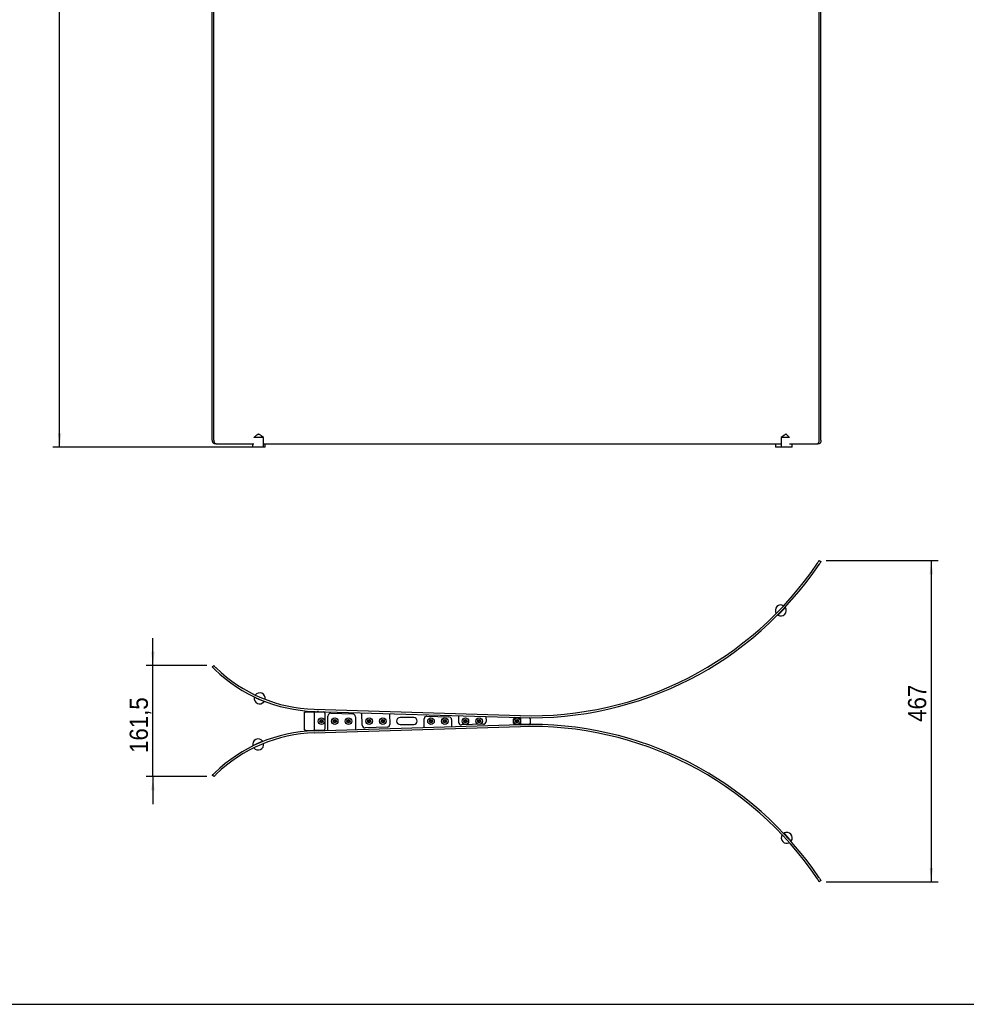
# Model space of a CAD drawing. Header units: millimetres. Extents: x -187 to 3913, y -24 to 2846.
# Tile 2 of 6: x 811 to 2188, y -24 to 1407. Entities that reach past the tile are written whole.
import ezdxf

# ---------------------------------------------------------------- set-up
doc = ezdxf.new("R2010")
doc.units = ezdxf.units.MM
doc.header["$LTSCALE"] = 10
doc.linetypes.add('SLD-Solido', pattern=[0])
doc.layers.add('QUOTE', color=1, linetype='SLD-Solido')
doc.layers.add('SCHIZZI', color=9, linetype='Continuous')
doc.styles.add('SLDTEXTSTYLE1', font='GOTHIC.TTF', dxfattribs={"width": 0.913})
doc.dimstyles.new('SLDDIMSTYLE0', dxfattribs={"dimtxt": 26.458333, "dimasz": 20, "dimexe": 0, "dimexo": 0.0625, "dimgap": 6.614583, "dimtad": 1, "dimdec": 1, "dimrnd": 1e-09, "dimzin": 12, "dimdsep": 46, "dimtxsty": 'SLDTEXTSTYLE1', "dimsah": 1, "dimcen": 0.09, "dimadec": 0, "dimazin": 3, "dimtfac": 1, "dimtdec": 1, "dimtofl": 0, "dimtmove": 0, "dimatfit": 3, "dimfxl": 1, "dimfrac": 2, "dimtolj": 1, "dimtzin": 12, "dimarcsym": 0})
doc.dimstyles.new('SLDDIMSTYLE1', dxfattribs={"dimtxt": 26.458333, "dimasz": 20, "dimexe": 0, "dimexo": 0.0625, "dimgap": 6.614583, "dimtad": 1, "dimdec": 1, "dimrnd": 1e-09, "dimzin": 12, "dimdsep": 46, "dimtxsty": 'SLDTEXTSTYLE1', "dimsah": 1, "dimcen": 0.09, "dimadec": 0, "dimazin": 3, "dimtfac": 1, "dimtdec": 1, "dimtmove": 0, "dimatfit": 0, "dimfxl": 1, "dimfrac": 2, "dimtolj": 1, "dimtzin": 12, "dimarcsym": 0})

# ---------------------------------------------------------------- blocks, each defined once
blk = doc.blocks.new('_D_2')
at = {"layer": 'QUOTE', "transparency": 16777216}
for p, q in [((1085.1, 2621.1), (859.5, 2621.1)), ((869.5, 786.1), (869.5, 2621.1)), ((1150.3, 786.1), (859.5, 786.1))]:
    blk.add_line(p, q, dxfattribs=at)
for points in [[(869.5, 2621.1), (867, 2601.1), (872, 2601.1)], [(869.5, 786.1), (872, 806.1), (867, 806.1)]]:
    blk.add_solid(points, dxfattribs=at)
at = {"layer": 'QUOTE', "transparency": 16777216, "insert": (835.7, 1803.9), "char_height": 26.46, "attachment_point": 1, "rotation": 90, "style": 'SLDTEXTSTYLE1'}
blk.add_mtext('1835', dxfattribs=at)
blk = doc.blocks.new('_D_3')
at = {"layer": 'QUOTE', "transparency": 16777216}
for p, q in [((1005.2, 468.7), (1005.2, 508.7)), ((1083.7, 468.7), (995.2, 468.7)), ((1005.2, 307.3), (1005.2, 468.7)), ((1083.7, 307.3), (995.2, 307.3)), ((1005.2, 307.3), (1005.2, 267.3))]:
    blk.add_line(p, q, dxfattribs=at)
for points in [[(1005.2, 468.7), (1007.7, 488.7), (1002.7, 488.7)], [(1005.2, 307.3), (1002.7, 287.3), (1007.7, 287.3)]]:
    blk.add_solid(points, dxfattribs=at)
at = {"layer": 'QUOTE', "transparency": 16777216, "insert": (971.4, 341.7), "char_height": 26.46, "attachment_point": 1, "rotation": 90, "style": 'SLDTEXTSTYLE1'}
blk.add_mtext('161,5', dxfattribs=at)
blk = doc.blocks.new('_D_4')
at = {"layer": 'QUOTE', "transparency": 16777216}
for p, q in [((1984.1, 621.5), (2147, 621.5)), ((2137, 621.5), (2137, 154.5)), ((1984.1, 154.5), (2147, 154.5))]:
    blk.add_line(p, q, dxfattribs=at)
for points in [[(2137, 621.5), (2134.5, 601.5), (2139.5, 601.5)], [(2137, 154.5), (2139.5, 174.5), (2134.5, 174.5)]]:
    blk.add_solid(points, dxfattribs=at)
at = {"layer": 'QUOTE', "transparency": 16777216, "insert": (2103.2, 386.9), "char_height": 26.46, "attachment_point": 1, "rotation": 90, "style": 'SLDTEXTSTYLE1'}
blk.add_mtext('467', dxfattribs=at)

msp = doc.modelspace()

# ---------------------------------------------------------------- linework, layer by layer
for p, q in [((1091.57, 796.09), (1091.57, 2616.09)), ((1093.71, 796.09), (1093.71, 2616.09)), ((1974.12, 796.09), (1974.12, 2616.09)), ((1976.63, 796.09), (1976.63, 2616.09)), ((1166.23, 800.09), (1162.81, 802.7)), ((1924.22, 804.17), (1918.87, 800.09)), ((1097.26, 791.09), (1095.13, 791.09)), ((1097.26, 791.09), (1151.94, 791.09)), ((1150.23, 791.09), (1150.23, 786.09)), ((1166.23, 800.09), (1151.94, 800.09)), ((1166.23, 786.09), (1166.23, 800.09)), ((1166.23, 791.09), (1239.77, 791.09)), ((1168.35, 786.09), (1168.35, 791.09)), ((1239.77, 791.09), (1539.64, 791.09)), ((1539.64, 791.09), (1918.87, 791.09)), ((1910.26, 791.09), (1910.26, 786.09)), ((1918.87, 800.09), (1918.87, 786.09)), ((1930.65, 800.09), (1918.87, 800.09)), ((1930.65, 791.09), (1971.35, 791.09)), ((1934.87, 786.09), (1934.87, 791.09)), ((1973.86, 791.09), (1971.35, 791.09)), ((1166.23, 786.09), (1150.23, 786.09)), ((1168.35, 786.09), (1166.23, 786.09)), ((1918.87, 786.09), (1910.26, 786.09)), ((1934.87, 786.09), (1918.87, 786.09)), ((1974.12, 621.49), (1976.63, 619.83)), ((1091.57, 466.62), (1093.71, 468.73)), ((1227.15, 401.49), (1238.75, 401.49)), ((1238.75, 401.49), (1240.35, 401.49)), ((1239.68, 402.09), (1539.55, 392.99)), ((1239.77, 405.09), (1539.64, 395.99)), ((1240.35, 374.49), (1240.35, 401.49)), ((1241.15, 401.49), (1240.35, 401.49)), ((1241.15, 401.49), (1253.35, 401.49)), ((1225.55, 376.09), (1225.55, 399.89)), ((1248.65, 387.62), (1249.18, 389.27)), ((1249.82, 386.34), (1248.65, 387.62)), ((1249.18, 389.27), (1250.87, 389.64)), ((1251.51, 386.71), (1249.82, 386.34)), ((1250.87, 389.64), (1252.04, 388.36)), ((1252.04, 388.36), (1251.51, 386.71)), ((1255.35, 399.49), (1255.35, 376.49)), ((1259.55, 374.49), (1259.55, 395.37)), ((1263.67, 399.37), (1295.67, 398.39)), ((1267.81, 387.99), (1268.68, 389.49)), ((1268.68, 386.49), (1267.81, 387.99)), ((1268.68, 389.49), (1270.41, 389.49)), ((1270.41, 386.49), (1268.68, 386.49)), ((1270.41, 389.49), (1271.28, 387.99)), ((1271.28, 387.99), (1270.41, 386.49)), ((1287.81, 387.99), (1288.68, 389.49)), ((1288.68, 386.49), (1287.81, 387.99)), ((1288.68, 389.49), (1290.41, 389.49)), ((1290.41, 386.49), (1288.68, 386.49)), ((1290.41, 389.49), (1291.28, 387.99)), ((1291.28, 387.99), (1290.41, 386.49)), ((1299.55, 394.4), (1299.55, 375.71)), ((1309.7, 382.03), (1309.22, 399.98)), ((1317.81, 387.99), (1318.68, 389.49)), ((1318.68, 386.49), (1317.81, 387.99)), ((1318.68, 389.49), (1320.41, 389.49)), ((1320.41, 386.49), (1318.68, 386.49)), ((1320.41, 389.49), (1321.28, 387.99)), ((1321.28, 387.99), (1320.41, 386.49)), ((1337.81, 387.99), (1338.68, 389.49)), ((1338.68, 386.49), (1337.81, 387.99)), ((1338.68, 389.49), (1340.41, 389.49)), ((1340.41, 386.49), (1338.68, 386.49)), ((1340.41, 389.49), (1341.28, 387.99)), ((1341.28, 387.99), (1340.41, 386.49)), ((1349.27, 398.77), (1349.68, 383.22)), ((1384.55, 392.99), (1364.55, 392.99)), ((1399.55, 378.74), (1399.55, 391.12)), ((1403.67, 395.12), (1435.67, 394.14)), ((1407.81, 387.95), (1408.64, 389.47)), ((1408.72, 386.47), (1407.81, 387.95)), ((1408.64, 389.47), (1410.37, 389.51)), ((1410.45, 386.51), (1408.72, 386.47)), ((1410.37, 389.51), (1411.28, 388.03)), ((1411.28, 388.03), (1410.45, 386.51)), ((1427.87, 387.55), (1428.32, 389.22)), ((1429.09, 386.32), (1427.87, 387.55)), ((1428.32, 389.22), (1430, 389.66)), ((1430.77, 386.76), (1429.09, 386.32)), ((1430, 389.66), (1431.22, 388.44)), ((1431.22, 388.44), (1430.77, 386.76)), ((1439.55, 390.15), (1439.55, 379.96)), ((1449.38, 395.73), (1449.58, 386.3)), ((1457.81, 387.99), (1458.68, 389.49)), ((1458.68, 386.49), (1457.81, 387.99)), ((1458.68, 389.49), (1460.41, 389.49)), ((1460.41, 386.49), (1458.68, 386.49)), ((1460.41, 389.49), (1461.28, 387.99)), ((1461.28, 387.99), (1460.41, 386.49)), ((1477.81, 387.99), (1478.68, 389.49)), ((1478.68, 386.49), (1477.81, 387.99)), ((1478.68, 389.49), (1480.41, 389.49)), ((1480.41, 386.49), (1478.68, 386.49)), ((1480.41, 389.49), (1481.28, 387.99)), ((1481.28, 387.99), (1480.41, 386.49)), ((1489.42, 394.51), (1489.56, 387.44)), ((1529.75, 384.99), (1529.75, 390.99)), ((1531.75, 392.99), (1538.95, 392.99)), ((1533.01, 387.99), (1533.88, 389.49)), ((1533.88, 386.49), (1533.01, 387.99)), ((1533.88, 389.49), (1535.61, 389.49)), ((1535.61, 386.49), (1533.88, 386.49)), ((1535.61, 389.49), (1536.48, 387.99)), ((1536.48, 387.99), (1535.61, 386.49)), ((1539.55, 392.99), (1538.95, 392.99)), ((1539.75, 392.99), (1539.75, 383)), ((1553.55, 391.39), (1553.55, 384.59)), ((1227.15, 374.49), (1238.75, 374.49)), ((1240.35, 374.49), (1238.75, 374.49)), ((1239.68, 373.89), (1539.55, 382.99)), ((1239.77, 370.89), (1539.64, 379.99)), ((1240.35, 374.49), (1241.15, 374.49)), ((1253.35, 374.49), (1241.15, 374.49)), ((1345.81, 379.11), (1313.82, 378.14)), ((1364.55, 382.99), (1384.55, 382.99)), ((1485.69, 383.36), (1453.7, 382.39)), ((1538.95, 382.99), (1531.75, 382.99)), ((1538.95, 382.99), (1539.55, 382.99)), ((1093.71, 307.26), (1091.57, 309.36)), ((1976.63, 156.15), (1974.12, 154.5))]:
    msp.add_line(p, q)
at = {"flags": 128}
for points in [[(1915.79, 544.44), (1915.86, 544.4), (1916.27, 544.2)], [(1922.77, 550.94), (1922.56, 551.34), (1922.5, 551.44)], [(1924.6, 553.67), (1924.69, 553.55), (1924.94, 553.19)], [(1914.1, 541.96), (1913.73, 542.2), (1913.64, 542.26)], [(1152.52, 422.65), (1152.62, 423.08), (1152.65, 423.18)], [(1155.42, 421.88), (1155.41, 421.8), (1155.36, 421.36)], [(1163.89, 417.48), (1164.19, 417.81), (1164.35, 418.02)], [(1167.2, 416.88), (1166.99, 416.55), (1166.73, 416.19)], [(1150.57, 351.79), (1150.54, 351.87), (1150.43, 352.3)], [(1153.25, 353.64), (1153.31, 353.2), (1153.32, 353.12)], [(1162.22, 357.09), (1162.01, 357.35), (1161.71, 357.67)], [(1930.93, 215.38), (1931.03, 215.52), (1931.26, 215.91)], [(1933.3, 213.54), (1933.03, 213.2), (1932.96, 213.11)]]:
    msp.add_lwpolyline(points, dxfattribs=at)
for centre, radius in [((1250.35, 387.99), 4.75), ((1250.35, 387.99), 2.37), ((1269.55, 387.99), 4.75), ((1269.55, 387.99), 2.38), ((1289.55, 387.99), 4.75), ((1289.55, 387.99), 2.38), ((1319.55, 387.99), 4.75), ((1319.55, 387.99), 2.38), ((1339.55, 387.99), 4.75), ((1339.55, 387.99), 2.38), ((1409.55, 387.99), 4.75), ((1409.55, 387.99), 2.37), ((1429.55, 387.99), 4.75), ((1429.55, 387.99), 2.38), ((1459.55, 387.99), 4.75), ((1459.55, 387.99), 2.38), ((1479.55, 387.99), 4.75), ((1479.55, 387.99), 2.37), ((1534.75, 387.99), 4.75), ((1534.75, 387.99), 2.37)]:
    msp.add_circle(centre, radius)
for centre, radius, start, end in [((1554.87, 897.97), 505.21, 268.2612, 326.02936), ((1554.87, 897.97), 502.21, 268.2612, 326.02598), ((1918.26, 548.79), 8, 58.63081, 213.35956), ((1918.26, 548.79), 8, 238.63081, 33.35956), ((1246.28, 619.49), 217.5, 225.97564, 268.2612), ((1246.28, 619.49), 214.5, 225.99407, 268.2612), ((1160.35, 421.01), 8, 168.18601, 322.91476), ((1160.35, 421.01), 8, 350.5207, 142.91476), ((1245.55, 395.91), 6, 88.2612, 111.6232), ((1253.35, 399.49), 2, 0, 90), ((1250.35, 387.99), 1.5, 162.3907, 222.3907), ((1250.35, 387.99), 1.5, 102.3907, 162.3907), ((1250.35, 387.99), 1.5, 222.3907, 282.3907), ((1250.35, 387.99), 1.5, 42.3907, 102.3907), ((1250.35, 387.99), 1.5, 282.3907, 342.3907), ((1250.35, 387.99), 1.5, 342.3907, 42.3907), ((1263.55, 395.37), 4, 88.2612, 180), ((1269.55, 387.99), 1.5, 150, 210), ((1269.55, 387.99), 1.5, 90, 150), ((1269.55, 387.99), 1.5, 210, 270), ((1269.55, 387.99), 1.5, 30, 90), ((1269.55, 387.99), 1.5, 270, 330), ((1269.55, 387.99), 1.5, 330, 30), ((1289.55, 387.99), 1.5, 150, 210), ((1289.55, 387.99), 1.5, 90, 150), ((1289.55, 387.99), 1.5, 210, 270), ((1289.55, 387.99), 1.5, 30, 90), ((1289.55, 387.99), 1.5, 270, 330), ((1289.55, 387.99), 1.5, 330, 30), ((1295.55, 394.4), 4, 0, 88.2612), ((1319.55, 387.99), 1.5, 150, 210), ((1319.55, 387.99), 1.5, 90, 150), ((1319.55, 387.99), 1.5, 210, 270), ((1319.55, 387.99), 1.5, 30, 90), ((1319.55, 387.99), 1.5, 270, 330), ((1319.55, 387.99), 1.5, 330, 30), ((1339.55, 387.99), 1.5, 150, 210), ((1339.55, 387.99), 1.5, 90, 150), ((1339.55, 387.99), 1.5, 210, 270), ((1339.55, 387.99), 1.5, 30, 90), ((1339.55, 387.99), 1.5, 270, 330), ((1339.55, 387.99), 1.5, 330, 30), ((1364.55, 387.99), 5, 90, 270), ((1384.55, 387.99), 5, 270, 90), ((1403.55, 391.12), 4, 88.2612, 180), ((1409.55, 387.99), 1.5, 151.37578, 211.37578), ((1409.55, 387.99), 1.5, 91.37578, 151.37578), ((1409.55, 387.99), 1.5, 211.37578, 271.37578), ((1409.55, 387.99), 1.5, 31.37578, 91.37578), ((1409.55, 387.99), 1.5, 271.37578, 331.37578), ((1409.55, 387.99), 1.5, 331.37578, 31.37578), ((1429.55, 387.99), 1.5, 164.88984, 224.88984), ((1429.55, 387.99), 1.5, 104.88984, 164.88984), ((1429.55, 387.99), 1.5, 224.88984, 284.88984), ((1429.55, 387.99), 1.5, 44.88984, 104.88984), ((1429.55, 387.99), 1.5, 284.88984, 344.88984), ((1429.55, 387.99), 1.5, 344.88984, 44.88984), ((1435.55, 390.15), 4, 0, 88.2612), ((1459.55, 387.99), 1.5, 150, 210), ((1459.55, 387.99), 1.5, 90, 150), ((1459.55, 387.99), 1.5, 210, 270), ((1459.55, 387.99), 1.5, 30, 90), ((1459.55, 387.99), 1.5, 270, 330), ((1459.55, 387.99), 1.5, 330, 30), ((1479.55, 387.99), 1.5, 150, 210), ((1479.55, 387.99), 1.5, 90, 150), ((1479.55, 387.99), 1.5, 210, 270), ((1479.55, 387.99), 1.5, 30, 90), ((1479.55, 387.99), 1.5, 270, 330), ((1479.55, 387.99), 1.5, 330, 30), ((1485.56, 387.36), 4, 271.7388, 1.18395), ((1531.75, 390.99), 2, 90, 180), ((1534.75, 387.99), 1.5, 150, 210), ((1534.75, 387.99), 1.5, 90, 150), ((1534.75, 387.99), 1.5, 210, 270), ((1534.75, 387.99), 1.5, 30, 90), ((1534.75, 387.99), 1.5, 270, 330), ((1534.75, 387.99), 1.5, 330, 30), ((1246.28, 156.49), 217.5, 91.7388, 134.02436), ((1245.55, 380.07), 6, 248.3768, 271.7388), ((1253.35, 376.49), 2, 270, 0), ((1313.7, 382.14), 4, 181.53434, 271.7388), ((1345.69, 383.11), 4, 271.7388, 1.53434), ((1453.58, 386.38), 4, 181.18395, 271.7388), ((1531.75, 384.99), 2, 180, 270), ((1554.87, -121.98), 505.21, 33.97064, 91.7388), ((1554.87, -121.98), 502.21, 33.97402, 91.7388), ((1246.28, 156.49), 214.5, 91.7388, 134.00593), ((1158.23, 354.08), 8, 38.12615, 192.8549), ((1158.23, 354.08), 8, 31.44456, 38.12615), ((1158.23, 354.08), 8, 218.12615, 9.82506), ((1926.87, 218.31), 8, 147.04539, 298.17709), ((1926.87, 218.31), 8, 118.17709, 125.40385), ((1926.87, 218.31), 8, 323.44834, 118.17709), ((1926.87, 218.31), 5, 110.3254, 120.67803)]:
    msp.add_arc(centre, radius, start, end)
for points, knots in [([(1162.3, 803.08), (1161.88, 803.4), (1161.21, 803.91), (1160.23, 804.52), (1159.41, 804.87), (1158.45, 804.85), (1157.09, 804.19), (1155.38, 802.88), (1153.54, 801.41), (1152.4, 800.47), (1151.94, 800.09)], [0, 0, 0, 0, 0.1263525, 0.2023348, 0.280126, 0.342535, 0.4340791, 0.6455336, 0.8585173, 1, 1, 1, 1]), ([(1930.65, 800.09), (1930.32, 800.47), (1929.5, 801.41), (1928.16, 802.88), (1926.93, 804.18), (1925.93, 804.86), (1925.25, 804.87), (1924.83, 804.64), (1924.6, 804.45), (1924.56, 804.42)], [0, 0, 0, 0, 0.1747594, 0.4365846, 0.6990246, 0.8120998, 0.8891874, 0.9820441, 1, 1, 1, 1]), ([(1095.13, 791.09), (1094.72, 791.15), (1093.92, 791.26), (1092.85, 792.12), (1092.05, 793.39), (1091.63, 794.8), (1091.59, 795.72), (1091.57, 796.09)], [0, 0, 0, 0, 0.2146779, 0.4293575, 0.6440074, 0.8586706, 1, 1, 1, 1]), ([(1093.71, 796.09), (1093.75, 795.53), (1093.82, 794.41), (1094.43, 792.91), (1095.33, 791.78), (1096.33, 791.18), (1097, 791.12), (1097.26, 791.09)], [0, 0, 0, 0, 0.2146812, 0.4293625, 0.6440386, 0.8586943, 1, 1, 1, 1]), ([(1971.35, 791.09), (1971.67, 791.15), (1972.29, 791.26), (1973.12, 792.12), (1973.75, 793.39), (1974.08, 794.8), (1974.11, 795.72), (1974.12, 796.09)], [0, 0, 0, 0, 0.2146909, 0.429382, 0.6440677, 0.8587558, 1, 1, 1, 1]), ([(1976.63, 796.09), (1976.6, 795.53), (1976.54, 794.41), (1976.06, 792.91), (1975.36, 791.78), (1974.58, 791.18), (1974.06, 791.12), (1973.86, 791.09)], [0, 0, 0, 0, 0.2146916, 0.4293832, 0.6440738, 0.8587608, 1, 1, 1, 1]), ([(1971.35, 617.32), (1971.67, 617.79), (1972.29, 618.72), (1973.12, 619.97), (1973.75, 620.91), (1974.08, 621.41), (1974.11, 621.46), (1974.12, 621.49)], [0, 0, 0, 0, 0.2146909, 0.429382, 0.6440677, 0.8587558, 1, 1, 1, 1]), ([(1976.63, 619.83), (1976.6, 619.79), (1976.54, 619.7), (1976.06, 618.98), (1975.36, 617.92), (1974.58, 616.75), (1974.06, 615.98), (1973.86, 615.67)], [0, 0, 0, 0, 0.2146916, 0.4293832, 0.6440738, 0.8587608, 1, 1, 1, 1]), ([(1924.94, 553.19), (1924.65, 552.89), (1923.77, 551.97), (1922.5, 550.66), (1921.29, 549.41), (1920.48, 548.56), (1919.84, 547.9), (1919.11, 547.15), (1918.06, 546.06), (1916.73, 544.68), (1915.33, 543.23), (1914.45, 542.32), (1914.1, 541.96)], [0, 0, 0, 0, 0.0842038, 0.2579316, 0.3678012, 0.4237475, 0.4791042, 0.5242538, 0.590481, 0.7438167, 0.8976449, 1, 1, 1, 1]), ([(1095.13, 463.1), (1094.72, 463.49), (1093.92, 464.28), (1092.85, 465.33), (1092.05, 466.13), (1091.63, 466.56), (1091.59, 466.6), (1091.57, 466.62)], [0, 0, 0, 0, 0.2146779, 0.4293575, 0.6440074, 0.8586706, 1, 1, 1, 1]), ([(1093.71, 468.73), (1093.75, 468.69), (1093.82, 468.61), (1094.43, 468), (1095.33, 467.1), (1096.33, 466.11), (1097, 465.47), (1097.26, 465.21)], [0, 0, 0, 0, 0.2146812, 0.4293625, 0.6440386, 0.8586943, 1, 1, 1, 1]), ([(1166.73, 416.19), (1166.27, 416.4), (1165.11, 416.92), (1163.28, 417.76), (1161.54, 418.55), (1160.16, 419.18), (1159.2, 419.61), (1158.37, 419.99), (1157.3, 420.48), (1155.72, 421.2), (1154.06, 421.95), (1152.9, 422.48), (1152.52, 422.65)], [0, 0, 0, 0, 0.1023551, 0.2561833, 0.409519, 0.4757462, 0.5208958, 0.5762525, 0.6321988, 0.7420684, 0.9157962, 1, 1, 1, 1]), ([(1227.15, 401.49), (1226.93, 401.36), (1226.5, 401.08), (1225.97, 400.68), (1225.61, 400.28), (1225.57, 400.02), (1225.55, 399.89)], [0, 0, 0, 0, 0.254649, 0.5095407, 0.7644336, 1, 1, 1, 1]), ([(1553.55, 391.39), (1553.52, 391.53), (1553.47, 391.8), (1553.09, 392.21), (1552.55, 392.6), (1552.14, 392.87), (1551.95, 392.99)], [0, 0, 0, 0, 0.2546509, 0.5095426, 0.7644355, 1, 1, 1, 1]), ([(1225.55, 376.09), (1225.57, 375.96), (1225.62, 375.68), (1226, 375.28), (1226.54, 374.88), (1226.95, 374.62), (1227.15, 374.49)], [0, 0, 0, 0, 0.2546509, 0.5095426, 0.7644355, 1, 1, 1, 1]), ([(1551.95, 382.99), (1552.16, 383.13), (1552.59, 383.4), (1553.12, 383.81), (1553.48, 384.2), (1553.52, 384.47), (1553.55, 384.59)], [0, 0, 0, 0, 0.254649, 0.5095407, 0.7644336, 1, 1, 1, 1]), ([(1150.43, 352.3), (1150.89, 352.52), (1152.04, 353.06), (1153.85, 353.93), (1155.58, 354.75), (1156.95, 355.4), (1157.89, 355.86), (1158.72, 356.25), (1159.78, 356.76), (1161.35, 357.5), (1163, 358.29), (1164.15, 358.84), (1164.53, 359.02)], [0, 0, 0, 0, 0.1023551, 0.2561833, 0.409519, 0.4757462, 0.5208958, 0.5762525, 0.6321988, 0.7420684, 0.9157962, 1, 1, 1, 1]), ([(1091.57, 309.36), (1091.61, 309.4), (1091.69, 309.48), (1092.3, 310.09), (1093.19, 310.99), (1094.2, 311.98), (1094.86, 312.62), (1095.13, 312.88)], [0, 0, 0, 0, 0.2146815, 0.4293632, 0.6440398, 0.8586966, 1, 1, 1, 1]), ([(1097.26, 310.77), (1096.86, 310.38), (1096.05, 309.6), (1094.99, 308.54), (1094.19, 307.74), (1093.77, 307.32), (1093.72, 307.27), (1093.71, 307.26)], [0, 0, 0, 0, 0.2146775, 0.4293566, 0.6440053, 0.8586677, 1, 1, 1, 1]), ([(1923.1, 225.36), (1923.37, 225.04), (1924.2, 224.08), (1925.4, 222.7), (1926.53, 221.38), (1927.3, 220.49), (1927.9, 219.8), (1928.58, 219), (1929.57, 217.86), (1930.83, 216.41), (1932.14, 214.89), (1932.97, 213.93), (1933.3, 213.54)], [0, 0, 0, 0, 0.0842038, 0.2579316, 0.3678012, 0.4237475, 0.4791042, 0.5242538, 0.590481, 0.7438167, 0.8976449, 1, 1, 1, 1]), ([(1974.12, 154.5), (1974.09, 154.54), (1974.03, 154.64), (1973.56, 155.36), (1972.86, 156.41), (1972.08, 157.58), (1971.56, 158.35), (1971.35, 158.66)], [0, 0, 0, 0, 0.2146916, 0.4293831, 0.6440737, 0.8587607, 1, 1, 1, 1]), ([(1973.86, 160.31), (1974.17, 159.84), (1974.8, 158.91), (1975.63, 157.66), (1976.25, 156.72), (1976.58, 156.22), (1976.62, 156.17), (1976.63, 156.15)], [0, 0, 0, 0, 0.2146909, 0.4293821, 0.6440678, 0.858756, 1, 1, 1, 1])]:
    msp.add_open_spline(points, degree=3, knots=knots)
for points in [[(1225.55, 399.89), (1225.57, 400.1), (1225.62, 400.52), (1225.99, 401.05), (1226.52, 401.42), (1226.94, 401.47), (1227.15, 401.49)], [(1551.95, 392.99), (1552.15, 392.97), (1552.57, 392.92), (1553.1, 392.55), (1553.47, 392.02), (1553.52, 391.6), (1553.55, 391.39)], [(1227.15, 374.49), (1226.94, 374.52), (1226.52, 374.56), (1225.99, 374.93), (1225.62, 375.46), (1225.57, 375.88), (1225.55, 376.09)], [(1553.55, 384.59), (1553.52, 384.38), (1553.47, 383.96), (1553.1, 383.43), (1552.57, 383.06), (1552.15, 383.02), (1551.95, 382.99)]]:
    msp.add_open_spline(points, degree=3)
at = {"layer": 'SCHIZZI', "color": 7, "true_color": 0xffffff}
msp.add_lwpolyline([(3913.04, -23.64), (3912.84, 2846.36), (-186.96, 2846.36), (-186.96, -23.64)], close=True, dxfattribs=at)

# ---------------------------------------------------------------- dimensions: what is measured, and where the dimension line sits
at = {"layer": 'QUOTE'}
for base, p1, p2, dimstyle, picture, middle in [((869.47, 2621.09), (1160.35, 786.09), (1095.13, 2621.09), 'SLDDIMSTYLE0', '_D_2', (869.47, 1843.03)), ((2136.97, 154.5), (1974.12, 621.49), (1974.12, 154.5), 'SLDDIMSTYLE0', '_D_4', (2136.97, 416.22)), ((1005.16, 468.73), (1093.71, 307.26), (1093.71, 468.73), 'SLDDIMSTYLE1', '_D_3', (1005.16, 385.69))]:
    dim = msp.add_linear_dim(base=base, p1=p1, p2=p2, angle=90, dimstyle=dimstyle, dxfattribs=at)
    dim.commit()
    dim.dimension.update_dxf_attribs({"geometry": picture, "text_midpoint": middle, "dimtype": 160})

doc.saveas('drawing.dxf')
